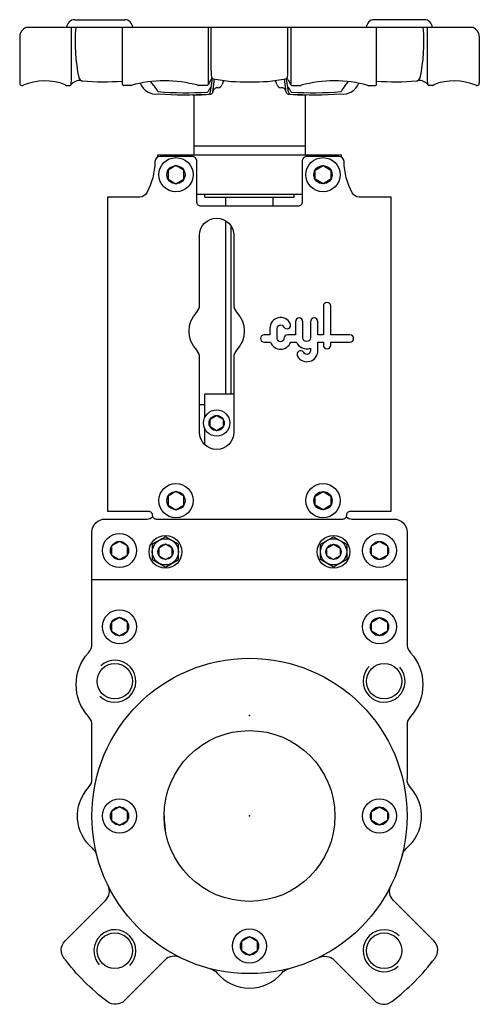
# Model space of a CAD drawing. Extents: x 5 to 180, y 9 to 384.
import ezdxf

# ---------------------------------------------------------------- set-up
doc = ezdxf.new("R2010")
doc.units = 0
doc.header["$LTSCALE"] = 15
doc.header["$MEASUREMENT"] = 0
doc.layers.add('CYL_XDF065', color=7, linetype='CONTINUOUS')

msp = doc.modelspace()

# ---------------------------------------------------------------- linework, layer by layer
at = {"layer": 'CYL_XDF065'}
for p, q in [((26.43, 383.68), (45.46, 383.68)), ((159.54, 383.68), (140.51, 383.68)), ((178.08, 380.68), (7.88, 380.68)), ((25.23, 360.99), (25.23, 380.68)), ((44.61, 359.06), (44.61, 380.68)), ((77.26, 380.68), (77.26, 359.08)), ((78.41, 364.19), (78.41, 380.68)), ((107.55, 364.19), (107.55, 380.68)), ((108.71, 380.68), (108.71, 359.08)), ((141.35, 359.06), (141.35, 380.68)), ((160.74, 360.99), (160.74, 380.68)), ((5.48, 377.33), (5.48, 359.48)), ((180.48, 377.33), (180.48, 359.48)), ((25.06, 359.04), (25.23, 360.99)), ((56.67, 358.53), (55.34, 360.11)), ((78.23, 360.82), (77.21, 358.89)), ((78.17, 356.08), (78.88, 361.25)), ((78.97, 356.08), (79.66, 361.08)), ((107, 356.08), (106.31, 361.08)), ((107.8, 356.08), (107.08, 361.25)), ((107.74, 360.82), (108.75, 358.89)), ((129.3, 358.53), (130.63, 360.11)), ((160.91, 359.04), (160.74, 360.99)), ((6.28, 358.68), (6.6, 358.68)), ((23.18, 358.68), (24.66, 358.68)), ((47.82, 358.66), (45.01, 358.66)), ((76.86, 358.68), (73.45, 358.68)), ((109.11, 358.68), (112.52, 358.68)), ((138.14, 358.66), (140.95, 358.66)), ((162.79, 358.68), (161.3, 358.68)), ((179.68, 358.68), (179.37, 358.68)), ((71.73, 355.12), (71.73, 332.18)), ((114.23, 355.12), (114.23, 332.18)), ((71.73, 335.68), (114.23, 335.68)), ((64.98, 328.14), (61.98, 326.41)), ((61.98, 326.41), (61.98, 322.95)), ((67.98, 326.41), (64.98, 328.14)), ((67.98, 322.95), (67.98, 326.41)), ((117.98, 326.41), (120.98, 328.14)), ((117.98, 322.95), (117.98, 326.41)), ((120.98, 328.14), (123.98, 326.41)), ((123.98, 326.41), (123.98, 322.95)), ((61.98, 322.95), (64.98, 321.21)), ((64.98, 321.21), (67.98, 322.95)), ((120.98, 321.21), (117.98, 322.95)), ((123.98, 322.95), (120.98, 321.21)), ((112.97, 317.18), (73, 317.18)), ((83.98, 312.68), (83.98, 316.18)), ((101.98, 312.68), (101.98, 316.18)), ((83.98, 241.18), (83.98, 307.16)), ((85.98, 241.18), (85.98, 305.14)), ((86.98, 241.18), (75.98, 241.18)), ((75.98, 232.36), (75.98, 241.18)), ((75.98, 237.18), (73.98, 237.18)), ((75.98, 221.99), (75.98, 228)), ((32.98, 170.68), (152.98, 170.68))]:
    msp.add_line(p, q, dxfattribs=at)
at = {"layer": 'CYL_XDF065', "color": 7}
for p, q in [((75.98, 316.18), (75.98, 317.18)), ((75.98, 316.18), (109.98, 316.18)), ((109.98, 316.18), (109.98, 317.18))]:
    msp.add_line(p, q, dxfattribs=at)
at = {"layer": 'CYL_XDF065'}
for points in [[(38.98, 316.18), (38.98, 196.68), (54.48, 196.68, -0.414214), (55.98, 195.18, 0.414214), (57.48, 193.68), (128.48, 193.68, 0.414214), (129.98, 195.18, -0.414214), (131.48, 196.68), (146.98, 196.68), (146.98, 316.18), (134.72, 316.18, -0.277747), (132.07, 317.77, -0.117937), (128.99, 329.71, 0.409084), (126.99, 331.68), (114.98, 331.68, 0.414214), (112.98, 329.68), (112.98, 314.18, -0.414214), (111.48, 312.68), (74.48, 312.68, -0.414214), (72.98, 314.18), (72.98, 329.68, 0.414214), (70.98, 331.68), (58.98, 331.68, 0.409084), (56.98, 329.71, -0.117937), (53.9, 317.77, -0.277747), (51.25, 316.18)], [(73.98, 275.18), (73.98, 301.68, -1), (86.98, 301.68), (86.98, 275.18, 0.192582), (88.09, 272.42, -0.4), (88.09, 257.94, 0.192582), (86.98, 255.18), (86.98, 226.68, -1), (73.98, 226.68), (73.98, 255.18, 0.192582), (72.88, 257.94, -0.4), (72.88, 272.42, 0.192582)], [(123.9, 260.95), (130.12, 260.95), (131.24, 260.95, 1), (131.24, 263.75), (130.12, 263.75), (123.9, 263.75), (123.9, 274.71, 1), (121.1, 274.71), (121.1, 263.75), (119, 263.75), (119, 268.77, 1), (116.2, 268.77), (116.2, 262.68, -1), (113.31, 262.68), (113.31, 268.77, 1), (110.51, 268.77), (110.51, 263.75), (107.5, 263.75, 0.414214), (106.1, 262.35, -1), (103.55, 262.35), (103.55, 266.25, -0.794623), (105.97, 266.82, 1), (108.49, 268.05, 0.794623), (100.75, 266.25), (100.75, 263.75), (98.56, 263.75, 1), (98.56, 260.95), (100.99, 260.95, 0.699282), (108.66, 260.95), (110.87, 260.95, 0.393577), (116.2, 258.68), (116.2, 257.69, -0.767176), (113.68, 257.01, 1), (111.26, 255.61, 0.767176), (119, 257.69), (119, 260.95), (121.1, 260.95), (121.1, 259.83, 1), (123.9, 259.83)]]:
    msp.add_lwpolyline(points, format="xyb", close=True, dxfattribs=at)
msp.add_lwpolyline([(127.98, 331.41), (127.98, 332.18), (57.98, 332.18), (57.98, 331.41)], dxfattribs=at)
for points in [[(82.98, 228.73), (80.48, 227.29), (77.98, 228.73), (77.98, 231.62), (80.48, 233.06), (82.98, 231.62)], [(61.98, 198.95), (64.98, 197.21), (67.98, 198.95), (67.98, 202.41), (64.98, 204.14), (61.98, 202.41)], [(123.98, 198.95), (120.98, 197.21), (117.98, 198.95), (117.98, 202.41), (120.98, 204.14), (123.98, 202.41)], [(40.48, 179.95), (43.48, 178.21), (46.48, 179.95), (46.48, 183.41), (43.48, 185.14), (40.48, 183.41)], [(65.98, 184.06), (60.98, 186.95), (55.98, 184.06), (55.98, 178.29), (60.98, 175.4), (65.98, 178.29)], [(58.48, 179.73), (60.98, 178.29), (63.48, 179.73), (63.48, 182.62), (60.98, 184.06), (58.48, 182.62)], [(119.98, 184.06), (124.98, 186.95), (129.98, 184.06), (129.98, 178.29), (124.98, 175.4), (119.98, 178.29)], [(127.48, 179.73), (124.98, 178.29), (122.48, 179.73), (122.48, 182.62), (124.98, 184.06), (127.48, 182.62)], [(145.48, 179.95), (142.48, 178.21), (139.48, 179.95), (139.48, 183.41), (142.48, 185.14), (145.48, 183.41)], [(40.48, 150.95), (43.48, 149.21), (46.48, 150.95), (46.48, 154.41), (43.48, 156.14), (40.48, 154.41)], [(145.48, 150.95), (142.48, 149.21), (139.48, 150.95), (139.48, 154.41), (142.48, 156.14), (145.48, 154.41)], [(40.48, 78.95), (43.48, 77.21), (46.48, 78.95), (46.48, 82.41), (43.48, 84.14), (40.48, 82.41)], [(145.48, 78.95), (142.48, 77.21), (139.48, 78.95), (139.48, 82.41), (142.48, 84.14), (145.48, 82.41)], [(89.98, 29.45), (92.98, 27.71), (95.98, 29.45), (95.98, 32.91), (92.98, 34.64), (89.98, 32.91)]]:
    msp.add_lwpolyline(points, close=True, dxfattribs=at)
for points in [[(32.98, 94.85), (32.98, 115.19, 0.186886), (31.68, 118.55, -0.387298), (31.68, 142.8, 0.186886), (32.98, 146.17), (32.98, 188.68, -0.414214), (37.98, 193.68), (53.98, 193.68, 0.200046), (56.11, 194.57)], [(129.85, 194.57, 0.200046), (131.98, 193.68), (147.98, 193.68, -0.414214), (152.98, 188.68), (152.98, 146.17, 0.186886), (154.29, 142.8, -0.387298), (154.29, 118.55, 0.186886), (152.98, 115.19), (152.98, 94.85)], [(34.86, 65.81, 0.157242), (33.22, 68.4, -0.427177), (31.67, 91.47, 0.187283), (32.98, 94.85)], [(151.11, 65.81, -0.157242), (152.75, 68.4, 0.427177), (154.29, 91.47, -0.187283), (152.98, 94.85)], [(66.54, 26.82, 0.320829), (60.8, 25.87), (45.41, 10.48, -0.376251), (38.83, 10.05, -0.065759), (22.35, 26.53, -0.376251), (22.78, 33.11), (38.17, 48.49, 0.320829), (39.13, 54.23)], [(119.43, 26.82, -0.320829), (125.17, 25.87), (140.56, 10.48, 0.376251), (147.13, 10.05, 0.065759), (163.62, 26.53, 0.376251), (163.18, 33.11), (147.79, 48.49, -0.320829), (146.84, 54.23)], [(78.11, 22.55, -0.157242), (80.71, 20.91, 0.467303), (105.26, 20.91, -0.157242), (107.85, 22.55)]]:
    msp.add_lwpolyline(points, format="xyb", dxfattribs=at)
for centre, radius in [((64.98, 324.68), 6.5), ((120.98, 324.68), 6.5), ((64.98, 324.68), 3.46), ((120.98, 324.68), 3.46), ((80.48, 230.18), 5), ((80.48, 230.18), 2.89), ((64.98, 200.68), 6.5), ((120.98, 200.68), 6.5), ((64.98, 200.68), 3.46), ((120.98, 200.68), 3.46), ((43.48, 181.68), 6.5), ((60.98, 181.18), 6.25), ((124.98, 181.18), 6.25), ((142.48, 181.68), 6.5), ((43.48, 181.68), 3.46), ((60.98, 181.18), 5), ((60.98, 181.18), 2.89), ((124.98, 181.18), 5), ((124.98, 181.18), 2.89), ((142.48, 181.68), 3.46), ((43.48, 152.68), 6.5), ((142.48, 152.68), 6.5), ((43.48, 152.68), 3.46), ((142.48, 152.68), 3.46), ((92.98, 80.68), 60), ((41.72, 131.94), 6.75), ((144.25, 131.94), 6.75), ((92.98, 80.68), 32.5), ((43.48, 80.68), 6.5), ((142.48, 80.68), 6.5), ((43.48, 80.68), 3.46), ((142.48, 80.68), 3.46), ((92.98, 31.18), 6.5), ((41.72, 29.41), 6.75), ((92.98, 31.18), 3.46), ((144.25, 29.41), 6.75)]:
    msp.add_circle(centre, radius, dxfattribs=at)
for centre, radius, start, end in [((26.43, 380.68), 3, 90, 180), ((45.46, 380.68), 3, 0, 90), ((140.51, 380.68), 3, 90, 180), ((159.54, 380.68), 3, 0, 90), ((9.47, 377.01), 4, 113.3677, 175.2952), ((91.13, 375.07), 64.54, 175.0191, 192.0865), ((94.84, 375.07), 64.54, 347.9135, 4.9809), ((176.5, 377.01), 4, 4.7048, 66.6323), ((85.66, 363.28), 7.3, 172.9009, 190.4221), ((100.31, 363.28), 7.3, 349.5779, 7.0991), ((15.05, 339.43), 20.99, 68.2893, 113.2522), ((28.24, 356.52), 4, 81.1507, 144.4905), ((29.56, 361.99), 1.6, 195.6676, 263.3074), ((30.99, 374.17), 13.86, 261.1507, 263.3074), ((37.68, 459.01), 98.96, 265.188, 274.0194), ((60.66, 312.78), 47.63, 74.6209, 105.4483), ((78.94, 360.45), 0.8, 73.3308, 152.2336), ((79.41, 362.14), 0.95, 190.4221, 255.1863), ((90.47, 414.09), 54.06, 257.8698, 272.666), ((87.28, 357.77), 4.9, 145.8617, 165.8393), ((95.5, 414.09), 54.06, 267.334, 282.1302), ((98.69, 357.77), 4.9, 14.1607, 34.1383), ((106.56, 362.14), 0.95, 284.8137, 349.5779), ((107.03, 360.45), 0.8, 27.7664, 106.6692), ((125.3, 312.78), 47.63, 74.5517, 105.3791), ((148.29, 459.01), 98.96, 265.9806, 274.812), ((156.4, 361.99), 1.6, 276.6926, 344.3324), ((154.98, 374.17), 13.86, 276.6926, 278.8493), ((157.72, 356.52), 4, 35.5095, 98.8493), ((170.92, 339.43), 20.99, 66.7478, 111.7107), ((6.28, 359.48), 0.8, 180, 270), ((6.6, 359.08), 0.4, 270, 293.2229), ((23.18, 359.08), 0.4, 202.2829, 270), ((24.66, 359.08), 0.4, 270, 355), ((45.01, 359.06), 0.4, 180, 270), ((47.82, 359.06), 0.4, 270, 292.1823), ((57.28, 361.75), 6.36, 200.8211, 279.3153), ((50.02, 352.97), 8.67, 24.2686, 39.8972), ((58.28, 356.69), 0.4, 204.2686, 262.165), ((68.64, 486.37), 130.49, 265.4255, 273.6532), ((73.45, 359.08), 0.4, 247.9178, 270), ((76.86, 359.08), 0.4, 270, 360), ((76.91, 356.54), 0.4, 276.2558, 335.0214), ((85.13, 352.71), 8.67, 140.1028, 155.0214), ((77.38, 356.19), 0.8, 276.8073, 352.1077), ((78.18, 356.19), 0.8, 276.8073, 352.1077), ((80.96, 355.81), 2.01, 109.6267, 172.1077), ((80.93, 355.89), 1.92, 88.0169, 109.6267), ((81.05, 359.34), 1.53, 268.0169, 345.8393), ((104.92, 359.34), 1.53, 194.1607, 271.9831), ((105.04, 355.89), 1.92, 70.3733, 91.9831), ((105.01, 355.81), 2.01, 7.8923, 70.3733), ((107.79, 356.19), 0.8, 187.8923, 263.1927), ((100.84, 352.71), 8.67, 24.9786, 39.8972), ((108.59, 356.19), 0.8, 187.8923, 263.1927), ((109.06, 356.54), 0.4, 204.9786, 263.7442), ((109.11, 359.08), 0.4, 180, 270), ((117.33, 486.37), 130.49, 266.3468, 274.5745), ((112.52, 359.08), 0.4, 270, 292.0822), ((128.69, 361.75), 6.36, 260.6847, 339.1789), ((127.69, 356.69), 0.4, 277.835, 335.7314), ((135.95, 352.97), 8.67, 140.1028, 155.7314), ((138.14, 359.06), 0.4, 247.8177, 270), ((140.95, 359.06), 0.4, 270, 360), ((161.3, 359.08), 0.4, 185, 270), ((162.79, 359.08), 0.4, 270, 337.7171), ((179.37, 359.08), 0.4, 246.7771, 270), ((179.68, 359.48), 0.8, 270, 0), ((68.41, 483.7), 128.62, 265.497, 274.0396), ((72.9, 400.41), 45.33, 267.8865, 276.8073), ((113.07, 400.41), 45.33, 263.1927, 272.1135), ((117.56, 483.7), 128.62, 265.9604, 274.503), ((41.72, 131.94), 8, 225, 132.134), ((144.25, 131.94), 8, 135, 42.134), ((92.98, 80.68), 32.5, 180, 189.2305), ((41.72, 29.41), 8, 315, 222.134), ((144.25, 29.41), 8, 45, 312.134)]:
    msp.add_arc(centre, radius, start, end, dxfattribs=at)
at = {"layer": 'CYL_XDF065', "linetype": 'ByBlock'}
for p in [(92.98, 118.96), (92.98, 80.68)]:
    msp.add_point(p, dxfattribs=at)

doc.saveas('drawing.dxf')
